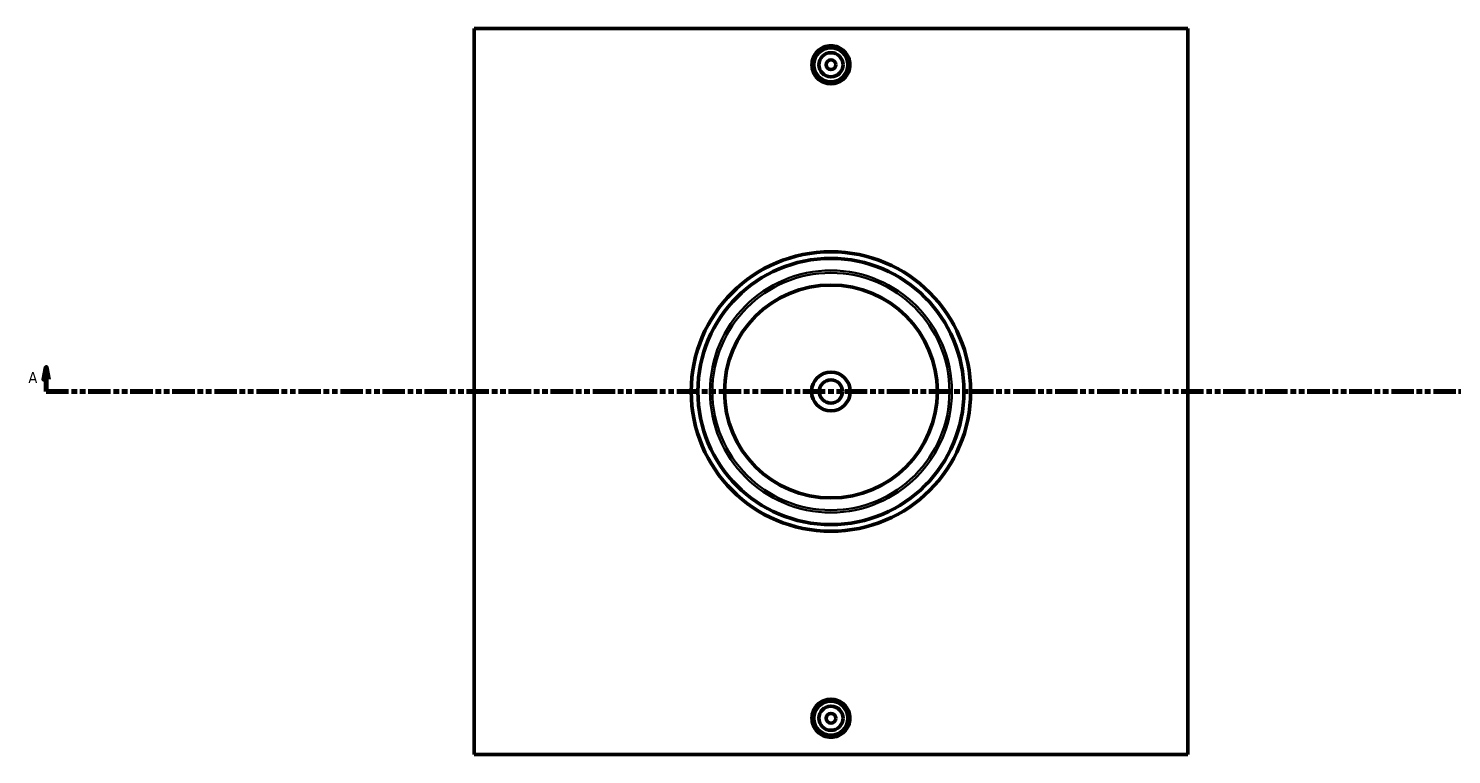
# Model space of a CAD drawing. Header units: millimetres. Extents: x -294 to 1633, y -345 to 2428.
# Tile 2 of 6: x 260 to 848, y 848 to 1148. Entities that reach past the tile are written whole.
import ezdxf

# ---------------------------------------------------------------- set-up
doc = ezdxf.new("R2010")
doc.units = ezdxf.units.MM
doc.linetypes.add('DOUBLE_DASH_CHAIN', pattern=[1.2403, 0.6614, -0.0827, 0.1654, -0.0827, 0.1654, -0.0827])
for name, color, linetype, lineweight in [('Section Line (ANSI)', 7, 'DOUBLE_DASH_CHAIN', 70), ('Visible (ANSI)', 7, 'Continuous', 50), ('Visible Narrow (ANSI)', 7, 'Continuous', 35)]:
    doc.layers.add(name, color=color, linetype=linetype, lineweight=lineweight)
doc.styles.add('Label Text (ANSI)', font='tahoma.ttf')

# ---------------------------------------------------------------- blocks, each defined once
blk = doc.blocks.new('2dTransSection0')
at = {"layer": 'Section Line (ANSI)', "linetype": 'Continuous'}
for p, q in [((267.17, 1008.35), (266.17, 1003.35)), ((267.17, 1003.35), (267.17, 1008.35)), ((268.17, 1003.35), (267.17, 1008.35)), ((1162.6, 1008.35), (1161.6, 1003.35)), ((1162.6, 1003.35), (1162.6, 1008.35)), ((1163.6, 1003.35), (1162.6, 1008.35)), ((266.17, 1003.35), (268.17, 1003.35)), ((267.17, 998.35), (267.17, 1003.35)), ((1161.6, 1003.35), (1163.6, 1003.35)), ((1162.6, 998.35), (1162.6, 1003.35)), ((267.17, 998.35), (276.44, 998.35)), ((1153.33, 998.35), (1162.6, 998.35))]:
    blk.add_line(p, q, dxfattribs=at)
at = {"layer": 'Section Line (ANSI)', "linetype": 'DOUBLE_DASH_CHAIN', "ltscale": 14.009244}
blk.add_line((267.17, 998.35), (1162.6, 998.35), dxfattribs=at)
at = {"layer": 'Section Line (ANSI)', "linetype": 'Continuous', "flags": 128}
for points in [[(268.17, 1003.35), (267.17, 1008.35), (266.17, 1003.35), (268.17, 1003.35)], [(1163.6, 1003.35), (1162.6, 1008.35), (1161.6, 1003.35), (1163.6, 1003.35)]]:
    blk.add_lwpolyline(points, dxfattribs=at)
at = {"layer": 'Section Line (ANSI)'}
for points in [[(268.17, 1003.35), (267.17, 1008.35), (266.17, 1003.35), (268.17, 1003.35)], [(1163.6, 1003.35), (1162.6, 1008.35), (1161.6, 1003.35), (1163.6, 1003.35)]]:
    blk.add_solid(points, dxfattribs=at)
at = {"layer": 'Section Line (ANSI)', "char_height": 4.57, "attachment_point": 7, "style": 'Label Text (ANSI)'}
for insert in [(259.81, 1001.85), (1166.07, 1001.85)]:
    blk.add_mtext('A', dxfattribs=dict(at, insert=insert))

msp = doc.modelspace()

# ---------------------------------------------------------------- linework, layer by layer
at = {"layer": 'Visible (ANSI)'}
for p, q in [((444.0312, 848.348), (444.0312, 1148.348)), ((739.0312, 1148.348), (444.0312, 1148.348)), ((739.0312, 1148.348), (739.0312, 848.348)), ((444.0312, 848.348), (739.0312, 848.348))]:
    msp.add_line(p, q, dxfattribs=at)
for centre, radius in [((591.5312, 1133.348), 7), ((591.5312, 1133.348), 5), ((591.5312, 1133.348), 2), ((591.5312, 998.348), 57.75), ((591.5312, 998.348), 55), ((591.5312, 998.348), 44), ((591.5312, 998.348), 8), ((591.5312, 998.348), 4.8), ((591.5312, 863.348), 7), ((591.5312, 863.348), 5), ((591.5312, 863.348), 2)]:
    msp.add_circle(centre, radius, dxfattribs=at)
for points, knots in [([(599.3763, 1133.348), (599.3763, 1132.3632), (599.1793, 1131.3128), (598.3782, 1129.3808), (597.7741, 1128.4992), (596.3808, 1127.1073), (595.4987, 1126.5043), (593.5662, 1125.7046), (592.5159, 1125.5081), (590.5466, 1125.5081), (589.4962, 1125.7046), (587.5637, 1126.5043), (586.6816, 1127.1073), (585.2883, 1128.4992), (584.6842, 1129.3808), (583.8831, 1131.3128), (583.6861, 1132.3632), (583.6861, 1133.348), (583.6861, 1134.3328), (583.8831, 1135.3831), (584.6842, 1137.3151), (585.2883, 1138.1967), (586.6816, 1139.5886), (587.5637, 1140.1916), (589.4962, 1140.9913), (590.5466, 1141.1879), (592.5159, 1141.1879), (593.5662, 1140.9913), (595.4987, 1140.1916), (596.3808, 1139.5886), (597.7741, 1138.1967), (598.3782, 1137.3151), (599.1793, 1135.3831), (599.3763, 1134.3328), (599.3763, 1133.348)], [2.36337147, 2.36337147, 2.36337147, 2.36337147, 2.65881529, 2.65881529, 2.95425912, 2.95425912, 3.24965816, 3.24965816, 3.5450572, 3.5450572, 3.84045625, 3.84045625, 4.13585529, 4.13585529, 4.43129911, 4.43129911, 4.72674294, 4.72674294, 4.72674294, 5.02218676, 5.02218676, 5.31763059, 5.31763059, 5.61302963, 5.61302963, 5.90842867, 5.90842867, 6.20382772, 6.20382772, 6.49922676, 6.49922676, 6.79467058, 6.79467058, 7.09011441, 7.09011441, 7.09011441, 7.09011441]), ([(599.3763, 863.348), (599.3763, 862.3632), (599.1793, 861.3128), (598.3782, 859.3808), (597.7741, 858.4992), (596.3808, 857.1073), (595.4987, 856.5043), (593.5662, 855.7046), (592.5159, 855.5081), (590.5466, 855.5081), (589.4962, 855.7046), (587.5637, 856.5043), (586.6816, 857.1073), (585.2883, 858.4992), (584.6842, 859.3808), (583.8831, 861.3128), (583.6861, 862.3632), (583.6861, 864.3328), (583.8831, 865.3831), (584.6842, 867.3151), (585.2883, 868.1967), (586.6816, 869.5886), (587.5637, 870.1916), (589.4962, 870.9913), (590.5466, 871.1879), (592.5159, 871.1879), (593.5662, 870.9913), (595.4987, 870.1916), (596.3808, 869.5886), (597.7741, 868.1967), (598.3782, 867.3151), (599.1793, 865.3831), (599.3763, 864.3328), (599.3763, 863.348)], [0, 0, 0, 0, 0.29544382, 0.29544382, 0.59088765, 0.59088765, 0.88628669, 0.88628669, 1.18168573, 1.18168573, 1.47708478, 1.47708478, 1.77248382, 1.77248382, 2.06792764, 2.06792764, 2.36337147, 2.36337147, 2.65881529, 2.65881529, 2.95425912, 2.95425912, 3.24965816, 3.24965816, 3.5450572, 3.5450572, 3.84045625, 3.84045625, 4.13585529, 4.13585529, 4.43129911, 4.43129911, 4.72674294, 4.72674294, 4.72674294, 4.72674294])]:
    msp.add_open_spline(points, degree=3, knots=knots, dxfattribs=at)
at = {"layer": 'Visible Narrow (ANSI)'}
for radius in [50, 49]:
    msp.add_circle((591.5312, 998.348), radius, dxfattribs=at)

# ---------------------------------------------------------------- block references
at = {"layer": 'Section Line (ANSI)'}
msp.add_blockref('2dTransSection0', (0, 0), dxfattribs=at)

doc.saveas('drawing.dxf')
